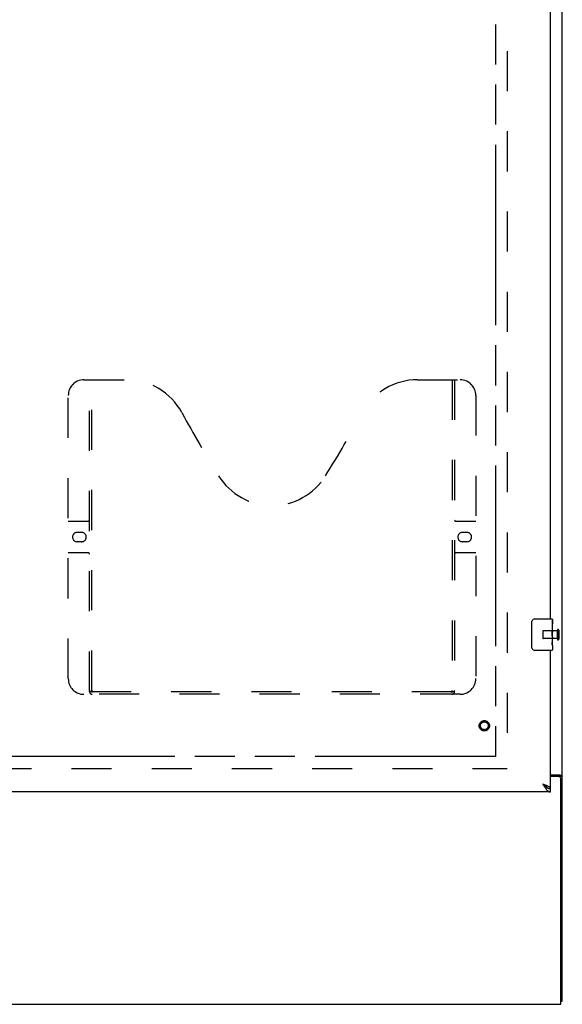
# Model space of a CAD drawing. Header units: inches. Extents: x 0 to 232, y 0 to 150.
# Tile 5 of 17: x 89 to 106, y 40 to 72. Entities that reach past the tile are written whole.
import ezdxf

# ---------------------------------------------------------------- set-up
doc = ezdxf.new("R2010")
doc.units = ezdxf.units.IN
doc.header["$LTSCALE"] = 12.75
doc.header["$MEASUREMENT"] = 0
doc.linetypes.add('HIDDEN', pattern=[0.2, 0.1, -0.1])
doc.linetypes.add('PHANTOM', pattern=[0.8, 0.45, -0.05, 0.1, -0.05, 0.1, -0.05])
doc.layers.get('0').update_dxf_attribs({"linetype": 'CONTINUOUS'})
for name, color, linetype in [('02___PRT_ALL_AXES', 7, 'CONTINUOUS'), ('AVAILABLE_DOOR_SPACE', 7, 'CONTINUOUS'), ('DEFAULT_2', 8, 'HIDDEN'), ('DIMENSIONS', 7, 'CONTINUOUS')]:
    doc.layers.add(name, color=color, linetype=linetype)
doc.styles.get("Standard").update_dxf_attribs({"font": 'arial.ttf'})
doc.dimstyles.new('DIMSTYLE_1', dxfattribs={"dimtxt": 1.022727, "dimasz": 1.363636, "dimexe": 0.09, "dimexo": 0.07, "dimgap": 0.0375, "dimtad": 0, "dimtih": 1, "dimtoh": 1, "dimzin": 4, "dimdsep": 46, "dimtxsty": 'Standard', "dimblk": '_FILLED', "dimblk1": '_FILLED', "dimblk2": '_FILLED', "dimcen": 0.09, "dimazin": 1, "dimtfac": 1, "dimtdec": 3, "dimtofl": 0, "dimtmove": 0, "dimatfit": 3, "dimldrblk": '_FILLED', "dimfxl": 1, "dimtolj": 1, "dimtzin": 4, "dimarcsym": 0})

# ---------------------------------------------------------------- blocks, each defined once
blk = doc.blocks.new('_FILLED')
at = {"color": 0, "linetype": 'ByBlock'}
blk.add_solid([(0, 0), (-1, 0.2), (-1, -0.2)], dxfattribs=at)
blk = doc.blocks.new('*D11')
at = {"layer": 'DIMENSIONS', "color": 2, "linetype": 'Continuous'}
for p, q in [((80.421, 94.968), (89.779, 94.968)), ((103.734, 94.968), (94.376, 94.968))]:
    blk.add_line(p, q, dxfattribs=at)
at = {"layer": 'DIMENSIONS', "color": 2, "linetype": 'Continuous', "xscale": 1.3636363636, "yscale": 1.3636363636, "zscale": 1.3636363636, "rotation": 180}
blk.add_blockref('_FILLED', (80.421, 94.968), dxfattribs=at)
at = {"layer": 'DIMENSIONS', "color": 2, "linetype": 'Continuous', "xscale": 1.3636363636, "yscale": 1.3636363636, "zscale": 1.3636363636}
blk.add_blockref('_FILLED', (103.734, 94.968), dxfattribs=at)
at = {"layer": 'DIMENSIONS', "color": 2, "linetype": 'Continuous', "insert": (92.078, 95.479), "char_height": 1.0227, "width": 3.57384, "attachment_point": 2, "line_spacing_factor": 0.9}
blk.add_mtext('23.31', dxfattribs=at)

msp = doc.modelspace()

# ---------------------------------------------------------------- linework, layer by layer
at = {"color": 3, "linetype": 'Continuous'}
for p, q in [((105.859, 40.561), (105.859, 112.353)), ((105.484, 52.707), (105.484, 77.957)), ((105.484, 47.311), (105.484, 51.707)), ((105.484, 47.75), (105.789, 47.75)), ((105.747, 47.698), (105.484, 47.698)), ((105.807, 40.457), (105.807, 47.638)), ((105.484, 47.207), (76.796, 47.207)), ((45.911, 40.457), (105.807, 40.457))]:
    msp.add_line(p, q, dxfattribs=at)
at = {"color": 7, "linetype": 'Continuous'}
for p, q in [((104.889, 51.807), (104.889, 52.607)), ((104.989, 52.707), (105.529, 52.707)), ((105.544, 52.692), (105.544, 52.553)), ((105.544, 52.323), (105.544, 52.291)), ((105.544, 52.126), (105.544, 52.092)), ((105.529, 51.707), (104.989, 51.707)), ((105.544, 51.868), (105.544, 51.722)), ((105.755, 47.709), (105.859, 47.709)), ((105.755, 47.709), (105.755, 47.697)), ((105.361, 47.353), (105.371, 47.346)), ((105.484, 47.207), (105.484, 47.311)), ((105.807, 40.561), (105.859, 40.561))]:
    msp.add_line(p, q, dxfattribs=at)
for points in [[(104.889, 52.607), (104.889, 52.613), (104.89, 52.62), (104.891, 52.626), (104.892, 52.632), (104.894, 52.638), (104.896, 52.643)], [(104.896, 51.771), (104.894, 51.777), (104.892, 51.782), (104.891, 51.788), (104.89, 51.795), (104.889, 51.801), (104.889, 51.807)], [(105.715, 47.75), (105.715, 47.748), (105.715, 47.746), (105.715, 47.744), (105.716, 47.742), (105.717, 47.74), (105.718, 47.739), (105.719, 47.737), (105.72, 47.736), (105.722, 47.734), (105.724, 47.733), (105.726, 47.731), (105.728, 47.73), (105.73, 47.729), (105.732, 47.728), (105.734, 47.726), (105.739, 47.724)], [(105.739, 47.724), (105.742, 47.723), (105.744, 47.722), (105.746, 47.72), (105.748, 47.719), (105.75, 47.718), (105.752, 47.716), (105.753, 47.715), (105.754, 47.713), (105.755, 47.712), (105.755, 47.71), (105.755, 47.709)], [(105.237, 47.454), (105.248, 47.444), (105.258, 47.435), (105.268, 47.426), (105.279, 47.417), (105.289, 47.408), (105.299, 47.399), (105.309, 47.391), (105.32, 47.382), (105.33, 47.374), (105.34, 47.367), (105.35, 47.36), (105.361, 47.353)], [(105.368, 47.348), (105.367, 47.35), (105.363, 47.356), (105.357, 47.363), (105.352, 47.369), (105.345, 47.376), (105.338, 47.382), (105.331, 47.389), (105.323, 47.395), (105.315, 47.402), (105.306, 47.408), (105.297, 47.415), (105.287, 47.421), (105.278, 47.428), (105.268, 47.434), (105.258, 47.441), (105.248, 47.447), (105.237, 47.454)], [(105.371, 47.346), (105.381, 47.341), (105.392, 47.335), (105.402, 47.33), (105.412, 47.326), (105.422, 47.322), (105.433, 47.319), (105.443, 47.316), (105.453, 47.314), (105.463, 47.312), (105.474, 47.311), (105.484, 47.311)]]:
    msp.add_lwpolyline(points, dxfattribs=at)
at = {"color": 3, "linetype": 'Continuous'}
for points in [[(105.789, 47.75), (105.791, 47.748), (105.794, 47.747), (105.796, 47.745), (105.8, 47.743), (105.803, 47.742), (105.807, 47.741), (105.811, 47.739), (105.815, 47.738), (105.819, 47.736), (105.823, 47.735), (105.827, 47.734), (105.831, 47.732), (105.835, 47.731), (105.838, 47.73), (105.841, 47.728), (105.844, 47.727), (105.847, 47.725), (105.85, 47.723), (105.852, 47.722), (105.854, 47.72), (105.855, 47.718), (105.857, 47.717), (105.858, 47.715), (105.858, 47.713), (105.859, 47.711), (105.859, 47.709)], [(105.389, 47.393), (105.377, 47.399), (105.365, 47.404), (105.352, 47.41), (105.339, 47.415), (105.325, 47.421), (105.311, 47.426), (105.296, 47.432), (105.282, 47.437), (105.267, 47.443), (105.237, 47.454)], [(105.237, 47.454), (105.248, 47.437), (105.258, 47.421), (105.268, 47.406), (105.279, 47.39), (105.289, 47.374), (105.299, 47.359), (105.309, 47.345), (105.32, 47.33), (105.33, 47.317)], [(105.33, 47.317), (105.34, 47.304), (105.35, 47.291), (105.361, 47.279), (105.371, 47.268), (105.381, 47.258), (105.392, 47.249), (105.402, 47.24), (105.412, 47.233), (105.422, 47.226), (105.433, 47.22), (105.443, 47.216), (105.453, 47.212), (105.463, 47.209), (105.474, 47.208), (105.484, 47.207)], [(105.484, 47.311), (105.484, 47.317), (105.482, 47.322), (105.48, 47.328), (105.477, 47.333), (105.473, 47.339), (105.468, 47.344), (105.462, 47.349), (105.456, 47.355), (105.448, 47.36), (105.44, 47.366), (105.432, 47.371), (105.422, 47.377), (105.412, 47.382), (105.401, 47.388), (105.389, 47.393)]]:
    msp.add_lwpolyline(points, dxfattribs=at)
at = {"color": 7, "linetype": 'Continuous'}
for centre, radius, start, end in [((104.989, 52.607), 0.1, 90, 158.7946), ((105.529, 52.692), 0.015, 0, 90), ((104.989, 51.807), 0.1, 201.1999, 270), ((105.529, 51.722), 0.015, 270, 360)]:
    msp.add_arc(centre, radius, start, end, dxfattribs=at)
at = {"color": 3, "linetype": 'Continuous'}
msp.add_arc((105.747, 47.638), 0.06, 0, 90, dxfattribs=at)
at = {"layer": '02___PRT_ALL_AXES', "color": 7, "linetype": 'Continuous'}
for p, q in [((105.544, 52.128), (105.544, 52.692)), ((105.544, 52.553), (105.537, 52.553)), ((105.537, 52.553), (105.537, 52.323)), ((105.544, 52.385), (105.537, 52.385)), ((105.544, 52.323), (105.537, 52.323)), ((105.544, 52.287), (105.538, 52.287)), ((105.544, 52.092), (105.537, 52.092)), ((105.537, 52.092), (105.537, 51.956)), ((105.543, 52.153), (105.541, 52.175)), ((105.542, 52.155), (105.544, 52.155)), ((105.544, 51.869), (105.544, 52.126)), ((105.538, 51.924), (105.544, 51.924)), ((105.544, 51.868), (105.544, 51.722))]:
    msp.add_line(p, q, dxfattribs=at)
at = {"layer": '02___PRT_ALL_AXES', "color": 8, "linetype": 'HIDDEN'}
for p, q in [((105.701, 52.331), (105.254, 52.331)), ((105.701, 52.083), (105.701, 52.331)), ((105.701, 52.083), (105.254, 52.083))]:
    msp.add_line(p, q, dxfattribs=at)
at = {"layer": '02___PRT_ALL_AXES', "color": 7, "linetype": 'Continuous'}
for points in [[(105.541, 52.175), (105.54, 52.186), (105.539, 52.199), (105.538, 52.211), (105.538, 52.224), (105.537, 52.236), (105.537, 52.249), (105.537, 52.262), (105.538, 52.275), (105.538, 52.287), (105.539, 52.3), (105.54, 52.312)], [(105.544, 52.126), (105.544, 52.134), (105.543, 52.143), (105.543, 52.153)], [(105.539, 51.919), (105.538, 51.928), (105.537, 51.937), (105.537, 51.946), (105.537, 51.956)], [(105.541, 51.895), (105.54, 51.902), (105.539, 51.91), (105.539, 51.919)], [(105.544, 51.868), (105.544, 51.872), (105.543, 51.876), (105.543, 51.882), (105.541, 51.895)]]:
    msp.add_lwpolyline(points, dxfattribs=at)
at = {"layer": '02___PRT_ALL_AXES', "color": 8, "linetype": 'HIDDEN'}
msp.add_circle((103.38, 49.311), 0.124, dxfattribs=at)
at = {"layer": '02___PRT_ALL_AXES', "color": 7, "linetype": 'Continuous'}
msp.add_ellipse((105.281, 52.291), major_axis=(0.263, 0), ratio=0.432808, start_param=0, end_param=0.179988, dxfattribs=at)
at = {"layer": 'AVAILABLE_DOOR_SPACE', "color": 4, "linetype": 'PHANTOM'}
for p, q in [((103.734, 108.582), (103.734, 48.332)), ((103.734, 48.332), (80.421, 48.332))]:
    msp.add_line(p, q, dxfattribs=at)
at = {"layer": 'DEFAULT_2', "color": 8, "linetype": 'HIDDEN'}
for p, q in [((104.109, 109.009), (104.109, 47.905)), ((90.65, 60.311), (92.005, 60.311)), ((90.825, 50.401), (90.825, 60.311)), ((90.905, 50.431), (90.905, 60.311)), ((101.255, 60.311), (102.61, 60.311)), ((102.355, 60.311), (102.355, 50.431)), ((102.435, 60.311), (102.435, 50.401)), ((90.15, 50.811), (90.15, 59.811)), ((103.11, 59.811), (103.11, 50.811)), ((90.15, 55.811), (90.785, 55.811)), ((102.475, 55.811), (103.11, 55.811)), ((90.436, 55.461), (90.573, 55.461)), ((102.686, 55.461), (102.823, 55.461)), ((90.573, 55.161), (90.436, 55.161)), ((102.823, 55.161), (102.686, 55.161)), ((90.785, 54.811), (90.15, 54.811)), ((103.11, 54.811), (102.475, 54.811)), ((105.244, 52.321), (105.244, 52.093)), ((105.701, 52.349), (105.701, 52.065)), ((105.744, 52.349), (105.744, 52.065)), ((102.61, 50.311), (90.65, 50.311)), ((102.351, 50.391), (90.909, 50.391)), ((77.505, 47.957), (104.109, 47.957))]:
    msp.add_line(p, q, dxfattribs=at)
for points in [[(90.815, 50.431), (90.831, 50.42), (90.847, 50.411), (90.863, 50.403), (90.878, 50.396), (90.894, 50.393), (90.909, 50.391)], [(102.351, 50.391), (102.366, 50.393), (102.382, 50.396), (102.397, 50.403), (102.413, 50.411), (102.429, 50.42), (102.445, 50.431)]]:
    msp.add_lwpolyline(points, dxfattribs=at)
for radius in [0.164, 0.124]:
    msp.add_circle((103.38, 49.311), radius, dxfattribs=at)
for centre, radius, start, end in [((90.65, 59.811), 0.5, 90, 180), ((92.005, 58.311), 2, 28.4813, 90), ((101.255, 58.311), 2, 90, 151.5187), ((102.61, 59.811), 0.5, 0, 90), ((128.313, 78.009), 39.307, 208.4813, 211.8705), ((64.947, 78.009), 39.307, 328.1295, 331.5187), ((96.63, 58.311), 2, 211.8705, 328.1295), ((90.785, 55.851), 0.04, 270, 360), ((102.475, 55.851), 0.04, 180, 270), ((90.436, 55.311), 0.15, 90, 270), ((90.573, 55.311), 0.15, 270, 90), ((102.686, 55.311), 0.15, 90, 270), ((102.823, 55.311), 0.15, 270, 90), ((90.785, 54.771), 0.04, 0, 90), ((102.475, 54.771), 0.04, 90, 180), ((105.254, 52.321), 0.01, 90, 180), ((105.723, 52.349), 0.0215, 0, 180), ((105.254, 52.093), 0.01, 180, 270), ((105.723, 52.065), 0.0215, 180, 360), ((90.65, 50.811), 0.5, 180, 270), ((102.61, 50.811), 0.5, 270, 360), ((90.915, 50.401), 0.09, 180, 270), ((90.945, 50.431), 0.04, 180, 270), ((102.315, 50.431), 0.04, 270, 360), ((102.345, 50.401), 0.09, 270, 360)]:
    msp.add_arc(centre, radius, start, end, dxfattribs=at)

# ---------------------------------------------------------------- dimensions: what is measured, and where the dimension line sits
at = {"layer": 'DIMENSIONS', "color": 2, "linetype": 'Continuous'}
dim = msp.add_linear_dim(base=(103.734, 94.968), p1=(80.421, 79.332), p2=(103.734, 48.332), dimstyle='DIMSTYLE_1', dxfattribs=at)
dim.commit()
dim.dimension.update_dxf_attribs({"geometry": '*D11', "text_midpoint": (91.965, 94.962), "dimtype": 160})

doc.saveas('drawing.dxf')
